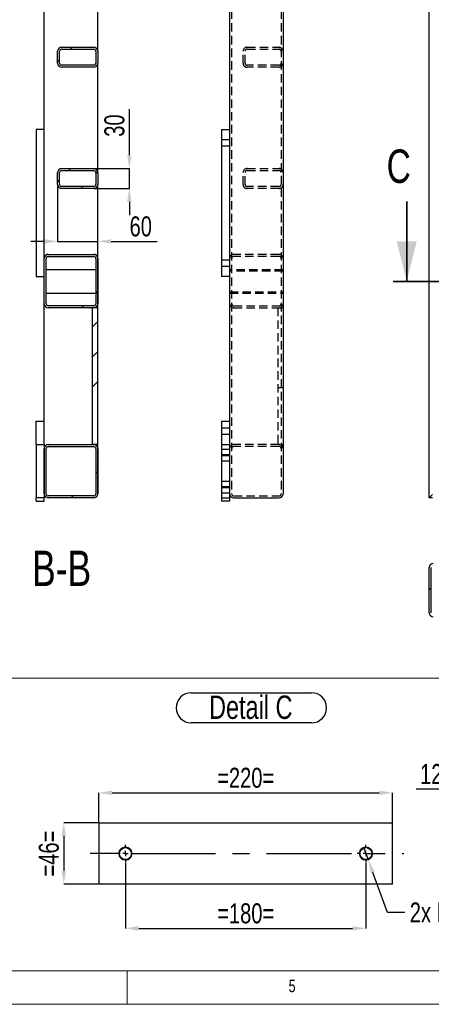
# Model space of a CAD drawing. Header units: millimetres. Extents: x 5 to 589, y 5 to 415.
# Tile 3 of 17: x 181 to 243, y 5 to 153. Entities that reach past the tile are written whole.
import ezdxf

# ---------------------------------------------------------------- set-up
doc = ezdxf.new("R2010")
doc.units = ezdxf.units.MM
doc.header["$PDSIZE"] = -1
doc.linetypes.add('CENTERX2', pattern=[20.32, 12.7, -2.54, 2.54, -2.54])
doc.linetypes.add('HIDDEN', pattern=[1.905, 1.27, -0.635])
for name, color, linetype in [('COTES', 1, 'Continuous'), ('NOTES', 6, 'Continuous'), ('TRAIT-FINS', 9, 'Continuous'), ('TRAIT-MIXTES', 3, 'CENTERX2'), ('TRAIT-TIRET', 2, 'HIDDEN')]:
    doc.layers.add(name, color=color, linetype=linetype)
doc.layers.add('TRAIT-FORT', color=4, linetype='Continuous', lineweight=25)
doc.styles.add('SLDTEXTSTYLE0', font='TXT', dxfattribs={"width": 0.75})
doc.dimstyles.new('SLDDIMSTYLE3', dxfattribs={"dimtxt": 3, "dimasz": 2, "dimexe": 0, "dimexo": 0.0625, "dimgap": 0.75, "dimtad": 0, "dimtih": 1, "dimtoh": 1, "dimdec": 0, "dimlfac": 5, "dimrnd": 1e-09, "dimzin": 12, "dimdsep": 46, "dimtxsty": 'SLDTEXTSTYLE0', "dimblk1": 'NONE', "dimsah": 1, "dimcen": 0, "dimadec": 0, "dimazin": 3, "dimtfac": 1, "dimtdec": 0, "dimtmove": 0, "dimatfit": 3, "dimldrblk": 'NONE', "dimfxl": 1, "dimfrac": 2, "dimtolj": 1, "dimtzin": 12, "dimarcsym": 0})
doc.dimstyles.new('SLDDIMSTYLE4', dxfattribs={"dimtxt": 3, "dimasz": 2, "dimexe": 0, "dimexo": 0.0625, "dimgap": 0.75, "dimtad": 1, "dimdec": 0, "dimlfac": 5, "dimrnd": 1e-09, "dimzin": 12, "dimdsep": 46, "dimtxsty": 'SLDTEXTSTYLE0', "dimsah": 1, "dimcen": 0.09, "dimadec": 0, "dimazin": 3, "dimtfac": 1, "dimtdec": 0, "dimtofl": 0, "dimtmove": 0, "dimatfit": 3, "dimfxl": 1, "dimfrac": 2, "dimtolj": 1, "dimtzin": 12, "dimarcsym": 0})
doc.dimstyles.new('SLDDIMSTYLE5', dxfattribs={"dimtxt": 3, "dimasz": 2, "dimexe": 0, "dimexo": 0.0625, "dimgap": 0.75, "dimtad": 1, "dimdec": 0, "dimlfac": 5, "dimrnd": 1e-09, "dimzin": 12, "dimdsep": 46, "dimtxsty": 'SLDTEXTSTYLE0', "dimsah": 1, "dimcen": 0.09, "dimadec": 0, "dimazin": 3, "dimtfac": 1, "dimtdec": 0, "dimtmove": 0, "dimatfit": 0, "dimfxl": 1, "dimfrac": 2, "dimtolj": 1, "dimtzin": 12, "dimarcsym": 0})
doc.dimstyles.new('SLDDIMSTYLE6', dxfattribs={"dimtxt": 3, "dimasz": 2, "dimexe": 0, "dimexo": 0.0625, "dimgap": 0.75, "dimtad": 1, "dimdec": 0, "dimlfac": 10, "dimrnd": 1e-09, "dimzin": 12, "dimdsep": 46, "dimtxsty": 'SLDTEXTSTYLE0', "dimsah": 1, "dimcen": 0.09, "dimadec": 0, "dimazin": 3, "dimtfac": 1, "dimtdec": 0, "dimtmove": 0, "dimatfit": 0, "dimfxl": 1, "dimfrac": 2, "dimtolj": 1, "dimtzin": 12, "dimarcsym": 0})
pattern_1 = [(45, (0, 0), (-13.4704, 13.4704), []), (45, (4.49, 2e-323), (-13.4704, 13.4704), []), (45, (8.98, 4e-323), (-13.4704, 13.4704), []), (45, (13.47, 6e-323), (-13.4704, 13.4704), [])]

# ---------------------------------------------------------------- blocks, each defined once
blk = doc.blocks.new('_D_38')
at = {"layer": 'COTES', "color": 0, "lineweight": -2, "transparency": 16777216}
for p, q in [((232.4, 28.52), (233.09, 26.65)), ((235.98, 18.76), (233.78, 24.77)), ((238.55, 18.76), (235.98, 18.76))]:
    blk.add_line(p, q, dxfattribs=at)
at = {"layer": 'COTES', "color": 0, "transparency": 16777216}
blk.add_solid([(234.09, 24.88), (233.46, 24.65), (233.09, 26.65)], dxfattribs=at)
at = {"layer": 'Defpoints', "color": 0, "transparency": 16777216}
for p in [(232.4, 28.52), (233.09, 26.65)]:
    blk.add_point(p, dxfattribs=at)
at = {"layer": 'COTES', "color": 0, "transparency": 16777216, "insert": (239.3, 20.26), "char_height": 3, "attachment_point": 1, "style": 'SLDTEXTSTYLE0'}
blk.add_mtext('\\A1;2x M10', dxfattribs=at)
blk = doc.blocks.new('_NONE')
blk = doc.blocks.new('_D_39')
at = {"layer": 'COTES', "color": 0, "lineweight": -2, "transparency": 16777216}
for p, q in [((192.74, 32.25), (192.74, 36.69)), ((194.74, 36.69), (234.74, 36.69)), ((236.74, 32.25), (236.74, 36.69))]:
    blk.add_line(p, q, dxfattribs=at)
at = {"layer": 'COTES', "color": 0, "transparency": 16777216}
for points in [[(194.74, 37.02), (194.74, 36.35), (192.74, 36.69)], [(234.74, 37.02), (234.74, 36.35), (236.74, 36.69)]]:
    blk.add_solid(points, dxfattribs=at)
at = {"layer": 'Defpoints', "color": 0, "transparency": 16777216}
for p in [(236.74, 36.69), (192.74, 32.18), (236.74, 32.18)]:
    blk.add_point(p, dxfattribs=at)
at = {"layer": 'COTES', "color": 0, "transparency": 16777216, "insert": (214.74, 40.44), "char_height": 3, "attachment_point": 2, "style": 'SLDTEXTSTYLE0'}
blk.add_mtext('\\A1;=220=', dxfattribs=at)
blk = doc.blocks.new('_D_40')
at = {"layer": 'COTES', "color": 0, "lineweight": -2, "transparency": 16777216}
for p, q in [((196.74, 26.22), (196.74, 16.38)), ((232.74, 26.22), (232.74, 16.38)), ((198.74, 16.38), (230.74, 16.38))]:
    blk.add_line(p, q, dxfattribs=at)
at = {"layer": 'COTES', "color": 0, "transparency": 16777216}
for points in [[(198.74, 16.72), (198.74, 16.05), (196.74, 16.38)], [(230.74, 16.72), (230.74, 16.05), (232.74, 16.38)]]:
    blk.add_solid(points, dxfattribs=at)
at = {"layer": 'Defpoints', "color": 0, "transparency": 16777216}
for p in [(196.74, 26.28), (232.74, 26.28), (232.74, 16.38)]:
    blk.add_point(p, dxfattribs=at)
at = {"layer": 'COTES', "color": 0, "transparency": 16777216, "insert": (214.74, 20.13), "char_height": 3, "attachment_point": 2, "style": 'SLDTEXTSTYLE0'}
blk.add_mtext('\\A1;=180=', dxfattribs=at)
blk = doc.blocks.new('_D_41')
at = {"layer": 'COTES', "color": 0, "lineweight": -2, "transparency": 16777216}
for p, q in [((192.68, 32.18), (187.51, 32.18)), ((187.51, 30.18), (187.51, 24.98)), ((192.68, 22.98), (187.51, 22.98))]:
    blk.add_line(p, q, dxfattribs=at)
at = {"layer": 'COTES', "color": 0, "transparency": 16777216}
for points in [[(187.17, 30.18), (187.84, 30.18), (187.51, 32.18)], [(187.17, 24.98), (187.84, 24.98), (187.51, 22.98)]]:
    blk.add_solid(points, dxfattribs=at)
at = {"layer": 'Defpoints', "color": 0, "transparency": 16777216}
for p in [(192.74, 32.18), (187.51, 22.98), (192.74, 22.98)]:
    blk.add_point(p, dxfattribs=at)
at = {"layer": 'COTES', "color": 0, "transparency": 16777216, "insert": (183.76, 27.58), "char_height": 3, "attachment_point": 2, "rotation": 90, "style": 'SLDTEXTSTYLE0'}
blk.add_mtext('\\A1;=46=', dxfattribs=at)
blk = doc.blocks.new('SW_NOTE_5')
at = {"layer": 'NOTES', "color": 0}
for p, q in [((-0.1, 4.93), (17.89, 4.93)), ((17.89, 0.41), (-0.1, 0.41))]:
    blk.add_line(p, q, dxfattribs=at)
for centre, start, end in [((-0.1, 2.67), 90, 270), ((17.89, 2.67), 270, 90)]:
    blk.add_arc(centre, 2.26, start, end, dxfattribs=at)
at = {"layer": 'NOTES', "color": 0, "insert": (8.8, 4.51), "char_height": 3.5, "attachment_point": 2, "style": 'SLDTEXTSTYLE0'}
blk.add_mtext('Detail C', dxfattribs=at)
blk = doc.blocks.new('SW_CENTERMARKSYMBOL_9')
at = {"layer": 'TRAIT-MIXTES', "color": 0}
for p, q in [((-0.8, 0), (-5.27, 0)), ((0, 0), (-0.4, 0)), ((0, 0.8), (0, 1.3)), ((0, 0), (0, 0.4)), ((0, 0), (0, -0.4)), ((0, 0), (0.4, 0)), ((0.8, 0), (41.65, 0)), ((0, -0.8), (0, -1.3))]:
    blk.add_line(p, q, dxfattribs=at)
blk = doc.blocks.new('SW_CENTERMARKSYMBOL_10')
at = {"layer": 'TRAIT-MIXTES', "color": 0}
for p, q in [((-0.8, 0), (-1.3, 0)), ((0, 0), (-0.4, 0)), ((0, 0.8), (0, 1.3)), ((0, 0), (0, 0.4)), ((0, 0), (0, -0.4)), ((0, 0), (0.4, 0)), ((0.8, 0), (1.3, 0)), ((0, -0.8), (0, -1.3))]:
    blk.add_line(p, q, dxfattribs=at)
blk = doc.blocks.new('_D_83')
at = {"layer": 'COTES', "color": 0, "lineweight": -2, "transparency": 16777216}
for p, q in [((246.77, 37.25), (240.27, 37.25)), ((248.77, 32.25), (248.77, 37.25)), ((251.17, 37.25), (248.77, 37.25)), ((251.17, 32.25), (251.17, 37.25)), ((253.17, 37.25), (255.17, 37.25))]:
    blk.add_line(p, q, dxfattribs=at)
at = {"layer": 'COTES', "color": 0, "transparency": 16777216}
for points in [[(246.77, 37.59), (246.77, 36.92), (248.77, 37.25)], [(253.17, 37.59), (253.17, 36.92), (251.17, 37.25)]]:
    blk.add_solid(points, dxfattribs=at)
at = {"layer": 'Defpoints', "color": 0, "transparency": 16777216}
for p in [(248.77, 37.25), (248.77, 32.18), (251.17, 32.18)]:
    blk.add_point(p, dxfattribs=at)
at = {"layer": 'COTES', "color": 0, "transparency": 16777216, "insert": (242.52, 41), "char_height": 3, "attachment_point": 2, "style": 'SLDTEXTSTYLE0'}
blk.add_mtext('\\A1;12', dxfattribs=at)
blk = doc.blocks.new('_D_95')
at = {"layer": 'COTES', "color": 0, "lineweight": -2, "transparency": 16777216}
for p, q in [((197.33, 132.21), (197.33, 139.09)), ((192.06, 130.21), (197.33, 130.21)), ((197.33, 127.21), (197.33, 130.21)), ((192.06, 127.21), (197.33, 127.21)), ((197.33, 125.21), (197.33, 123.21))]:
    blk.add_line(p, q, dxfattribs=at)
at = {"layer": 'COTES', "color": 0, "transparency": 16777216}
for points in [[(196.99, 132.21), (197.66, 132.21), (197.33, 130.21)], [(196.99, 125.21), (197.66, 125.21), (197.33, 127.21)]]:
    blk.add_solid(points, dxfattribs=at)
at = {"layer": 'Defpoints', "color": 0, "transparency": 16777216}
for p in [(191.99, 130.21), (197.33, 130.21), (191.99, 127.21)]:
    blk.add_point(p, dxfattribs=at)
at = {"layer": 'COTES', "color": 0, "transparency": 16777216, "insert": (193.58, 136.65), "char_height": 3, "attachment_point": 2, "rotation": 90, "style": 'SLDTEXTSTYLE0'}
blk.add_mtext('\\A1;30', dxfattribs=at)
blk = doc.blocks.new('_D_96')
at = {"layer": 'COTES', "color": 0, "lineweight": -2, "transparency": 16777216}
for p, q in [((186.59, 127.75), (186.59, 119.3)), ((184.59, 119.3), (182.59, 119.3)), ((186.59, 119.3), (192.59, 119.3)), ((192.59, 81.53), (192.59, 119.3)), ((194.59, 119.3), (201.47, 119.3))]:
    blk.add_line(p, q, dxfattribs=at)
at = {"layer": 'COTES', "color": 0, "transparency": 16777216}
for points in [[(184.59, 119.63), (184.59, 118.97), (186.59, 119.3)], [(194.59, 119.63), (194.59, 118.97), (192.59, 119.3)]]:
    blk.add_solid(points, dxfattribs=at)
at = {"layer": 'Defpoints', "color": 0, "transparency": 16777216}
for p in [(186.59, 127.81), (192.59, 119.3), (192.59, 81.46)]:
    blk.add_point(p, dxfattribs=at)
at = {"layer": 'COTES', "color": 0, "transparency": 16777216, "insert": (199.03, 123.05), "char_height": 3, "attachment_point": 2, "style": 'SLDTEXTSTYLE0'}
blk.add_mtext('\\A1;60', dxfattribs=at)

msp = doc.modelspace()

# ---------------------------------------------------------------- hatches: boundary and pattern name
at = {"layer": 'TRAIT-FINS'}
h = msp.add_hatch(dxfattribs=at)
h.set_pattern_fill('DIN 201 ACIER ET FONTE', color=256, style=0, pattern_type=2)
h.set_pattern_definition(pattern_1)
edge = h.paths.add_edge_path(flags=0)
edge.add_arc((191.99, 147.78), 0.6, 0, 90)
edge.add_line((191.99, 148.38), (187.19, 148.38))
edge.add_arc((187.19, 147.78), 0.6, 90, 180)
edge.add_line((186.59, 147.78), (186.59, 145.98))
edge.add_arc((187.19, 145.98), 0.6, 180, 270)
edge.add_line((187.19, 145.38), (191.99, 145.38))
edge.add_arc((191.99, 145.98), 0.6, 270, 360)
edge.add_line((192.59, 145.98), (192.59, 147.78))
edge = h.paths.add_edge_path(flags=0)
edge.add_line((192.29, 147.78), (192.29, 145.98))
edge.add_arc((191.99, 145.98), 0.3, 270, 360, ccw=False)
edge.add_line((191.99, 145.68), (187.19, 145.68))
edge.add_arc((187.19, 145.98), 0.3, 180, 270, ccw=False)
edge.add_line((186.89, 145.98), (186.89, 147.78))
edge.add_arc((187.19, 147.78), 0.3, 90, 180, ccw=False)
edge.add_line((187.19, 148.08), (191.99, 148.08))
edge.add_arc((191.99, 147.78), 0.3, 0, 90, ccw=False)
h = msp.add_hatch(dxfattribs=at)
h.set_pattern_fill('DIN 201 ACIER ET FONTE', color=256, style=0, pattern_type=2)
h.set_pattern_definition(pattern_1)
edge = h.paths.add_edge_path(flags=0)
edge.add_arc((191.99, 129.61), 0.6, 0, 90)
edge.add_line((191.99, 130.21), (187.19, 130.21))
edge.add_arc((187.19, 129.61), 0.6, 90, 180)
edge.add_line((186.59, 129.61), (186.59, 127.81))
edge.add_arc((187.19, 127.81), 0.6, 180, 270)
edge.add_line((187.19, 127.21), (191.99, 127.21))
edge.add_arc((191.99, 127.81), 0.6, 270, 360)
edge.add_line((192.59, 127.81), (192.59, 129.61))
edge = h.paths.add_edge_path(flags=0)
edge.add_line((192.29, 129.61), (192.29, 127.81))
edge.add_arc((191.99, 127.81), 0.3, 270, 360, ccw=False)
edge.add_line((191.99, 127.51), (187.19, 127.51))
edge.add_arc((187.19, 127.81), 0.3, 180, 270, ccw=False)
edge.add_line((186.89, 127.81), (186.89, 129.61))
edge.add_arc((187.19, 129.61), 0.3, 90, 180, ccw=False)
edge.add_line((187.19, 129.91), (191.99, 129.91))
edge.add_arc((191.99, 129.61), 0.3, 0, 90, ccw=False)
h = msp.add_hatch(dxfattribs=at)
h.set_pattern_fill('DIN 201 ACIER ET FONTE', color=256, style=0, pattern_type=2)
h.set_pattern_definition(pattern_1)
edge = h.paths.add_edge_path(flags=0)
edge.add_arc((191.99, 116.76), 0.6, 0, 90)
edge.add_line((191.99, 117.36), (185.19, 117.36))
edge.add_arc((185.19, 116.76), 0.6, 90, 180)
edge.add_line((184.59, 116.76), (184.59, 109.96))
edge.add_arc((185.19, 109.96), 0.6, 180, 270)
edge.add_line((185.19, 109.36), (191.99, 109.36))
edge.add_arc((191.99, 109.96), 0.6, 270, 360)
edge.add_line((192.59, 109.96), (192.59, 116.76))
edge = h.paths.add_edge_path(flags=0)
edge.add_line((185.19, 117.06), (191.99, 117.06))
edge.add_arc((191.99, 116.76), 0.3, 0, 90, ccw=False)
edge.add_line((192.29, 116.76), (192.29, 109.96))
edge.add_arc((191.99, 109.96), 0.3, 270, 360, ccw=False)
edge.add_line((191.99, 109.66), (185.19, 109.66))
edge.add_arc((185.19, 109.96), 0.3, 180, 270, ccw=False)
edge.add_line((184.89, 109.96), (184.89, 116.76))
edge.add_arc((185.19, 116.76), 0.3, 90, 180, ccw=False)
h = msp.add_hatch(dxfattribs=at)
h.set_pattern_fill('DIN 201 ACIER ET FONTE', color=256, style=0, pattern_type=2)
h.set_pattern_definition(pattern_1)
h.paths.add_polyline_path([(191.79, 109.36), (191.79, 88.86), (192.59, 88.86), (192.59, 109.36)], flags=0)
h = msp.add_hatch(dxfattribs=at)
h.set_pattern_fill('DIN 201 ACIER ET FONTE', color=256, style=0, pattern_type=2)
h.set_pattern_definition(pattern_1)
h.paths.add_polyline_path([(184.59, 88.86), (183.39, 88.86), (183.39, 80.86), (184.59, 80.86)], flags=0)
h = msp.add_hatch(dxfattribs=at)
h.set_pattern_fill('DIN 201 ACIER ET FONTE', color=256, style=0, pattern_type=2)
h.set_pattern_definition(pattern_1)
edge = h.paths.add_edge_path(flags=0)
edge.add_arc((185.19, 88.26), 0.6, 90, 180)
edge.add_line((184.59, 88.26), (184.59, 81.46))
edge.add_arc((185.19, 81.46), 0.6, 180, 270)
edge.add_line((185.19, 80.86), (191.99, 80.86))
edge.add_arc((191.99, 81.46), 0.6, 270, 360)
edge.add_line((192.59, 81.46), (192.59, 88.26))
edge.add_arc((191.99, 88.26), 0.6, 0, 90)
edge.add_line((191.99, 88.86), (185.19, 88.86))
edge = h.paths.add_edge_path(flags=0)
edge.add_line((184.89, 81.46), (184.89, 88.26))
edge.add_arc((185.19, 88.26), 0.3, 90, 180, ccw=False)
edge.add_line((185.19, 88.56), (191.99, 88.56))
edge.add_arc((191.99, 88.26), 0.3, 0, 90, ccw=False)
edge.add_line((192.29, 88.26), (192.29, 81.46))
edge.add_arc((191.99, 81.46), 0.3, 270, 360, ccw=False)
edge.add_line((191.99, 81.16), (185.19, 81.16))
edge.add_arc((185.19, 81.46), 0.3, 180, 270, ccw=False)
h = msp.add_hatch(dxfattribs=at)
h.set_pattern_fill('DIN 201 ACIER ET FONTE', color=256, style=0, pattern_type=2)
h.set_pattern_definition(pattern_1)
edge = h.paths.add_edge_path(flags=0)
edge.add_line((242.82, 63.05), (249.62, 63.05))
edge.add_arc((249.62, 63.65), 0.6, 270, 360)
edge.add_line((250.22, 63.65), (250.22, 70.45))
edge.add_arc((249.62, 70.45), 0.6, 0, 90)
edge.add_line((249.62, 71.05), (242.82, 71.05))
edge.add_arc((242.82, 70.45), 0.6, 90, 180)
edge.add_line((242.22, 70.45), (242.22, 63.65))
edge.add_arc((242.82, 63.65), 0.6, 180, 270)
edge = h.paths.add_edge_path(flags=0)
edge.add_arc((249.62, 70.45), 0.3, 0, 90, ccw=False)
edge.add_line((249.92, 70.45), (249.92, 63.65))
edge.add_arc((249.62, 63.65), 0.3, -90, 0, ccw=False)
edge.add_line((249.62, 63.35), (242.82, 63.35))
edge.add_arc((242.82, 63.65), 0.3, 180, 270, ccw=False)
edge.add_line((242.52, 63.65), (242.52, 70.45))
edge.add_arc((242.82, 70.45), 0.3, 90, 180, ccw=False)
edge.add_line((242.82, 70.75), (249.62, 70.75))

# ---------------------------------------------------------------- linework, layer by layer
at = {"lineweight": 35}
for p, q in [((238.84, 125.29), (238.84, 113.29)), ((352.51, 113.29), (236.84, 113.29))]:
    msp.add_line(p, q, dxfattribs=at)
at = {"lineweight": 18}
for p, q in [((10, 53.87), (256.32, 53.87)), ((10, 10), (584, 10)), ((101.17, 10), (256.32, 10)), ((197, 10), (197, 5)), ((5, 5), (589, 5))]:
    msp.add_line(p, q, dxfattribs=at)
at = {"lineweight": 35}
msp.add_solid([(238.84, 113.29), (240.34, 119.29), (237.34, 119.29)], dxfattribs=at)
at = {"layer": 'TRAIT-FINS', "lineweight": 18}
for centre in [(196.74, 27.58), (232.74, 27.58)]:
    msp.add_circle(centre, 1, dxfattribs=at)
at = {"layer": 'TRAIT-FORT', "lineweight": 25}
for p, q in [((242.22, 80.86), (242.22, 367.86)), ((220.34, 367.26), (220.34, 81.46)), ((184.59, 116.76), (184.59, 214.86)), ((212.34, 171.16), (212.34, 136.06)), ((192.59, 147.78), (192.59, 164.14)), ((186.59, 145.98), (186.59, 147.78)), ((186.89, 145.98), (186.89, 147.78)), ((187.19, 148.38), (191.99, 148.38)), ((187.19, 148.08), (191.99, 148.08)), ((192.29, 147.78), (192.29, 145.98)), ((192.59, 147.78), (192.59, 145.98)), ((191.99, 145.68), (187.19, 145.68)), ((191.99, 145.38), (187.19, 145.38)), ((192.59, 129.61), (192.59, 145.98)), ((184.59, 136.06), (183.39, 136.06)), ((183.39, 136.06), (183.39, 114.06)), ((211.14, 136.06), (211.14, 114.06)), ((211.14, 136.06), (212.34, 136.06)), ((212.34, 136.06), (212.34, 114.06)), ((187.19, 130.21), (191.99, 130.21)), ((187.19, 129.91), (191.99, 129.91)), ((186.59, 127.81), (186.59, 129.61)), ((186.89, 127.81), (186.89, 129.61)), ((192.29, 129.61), (192.29, 127.81)), ((192.59, 129.61), (192.59, 127.81)), ((191.99, 127.51), (187.19, 127.51)), ((191.99, 127.21), (187.19, 127.21)), ((192.59, 116.76), (192.59, 127.81)), ((184.59, 109.96), (184.59, 116.76)), ((184.89, 109.96), (184.89, 116.76)), ((185.19, 117.36), (191.99, 117.36)), ((185.19, 117.06), (191.99, 117.06)), ((192.29, 116.76), (192.29, 109.96)), ((192.59, 116.76), (192.59, 109.96)), ((183.39, 114.06), (184.59, 114.06)), ((192.29, 115.04), (184.89, 115.04)), ((212.34, 114.06), (211.14, 114.06)), ((212.34, 114.06), (212.34, 92.36)), ((184.89, 111.54), (192.29, 111.54)), ((184.59, 92.36), (184.59, 109.96)), ((191.99, 109.66), (185.19, 109.66)), ((191.99, 109.36), (185.19, 109.36)), ((191.79, 88.86), (191.79, 109.36)), ((192.59, 109.36), (191.79, 109.36)), ((192.59, 109.36), (192.59, 109.96)), ((192.59, 88.86), (192.59, 109.36)), ((183.39, 92.36), (184.59, 92.36)), ((183.39, 88.86), (183.39, 92.36)), ((184.59, 88.86), (184.59, 92.36)), ((211.14, 92.36), (212.34, 92.36)), ((211.14, 92.36), (211.14, 80.36)), ((212.34, 92.36), (212.34, 80.36)), ((183.39, 88.86), (183.39, 80.86)), ((183.39, 88.86), (184.59, 88.86)), ((184.59, 88.86), (184.59, 80.86)), ((185.19, 88.86), (191.99, 88.86)), ((185.19, 88.56), (191.99, 88.56)), ((192.59, 88.86), (191.79, 88.86)), ((192.59, 88.26), (192.59, 88.86)), ((184.59, 81.46), (184.59, 88.26)), ((184.89, 81.46), (184.89, 88.26)), ((192.29, 88.26), (192.29, 81.46)), ((192.59, 88.26), (192.59, 81.46)), ((191.99, 81.16), (185.19, 81.16)), ((242.22, 80.86), (242.72, 81.36)), ((242.72, 81.36), (242.22, 80.86)), ((184.59, 80.86), (183.39, 80.86)), ((183.39, 80.36), (183.39, 80.86)), ((183.39, 80.36), (184.59, 80.36)), ((184.59, 80.36), (184.59, 80.86)), ((191.99, 80.86), (185.19, 80.86)), ((212.34, 80.36), (211.14, 80.36)), ((212.94, 80.86), (219.74, 80.86)), ((242.72, 80.86), (242.22, 80.86)), ((242.22, 63.65), (242.22, 70.45)), ((242.52, 63.65), (242.52, 70.45)), ((192.74, 32.18), (192.74, 22.98)), ((192.74, 32.18), (236.74, 32.18)), ((236.74, 22.98), (236.74, 32.18)), ((236.74, 22.98), (192.74, 22.98))]:
    msp.add_line(p, q, dxfattribs=at)
for centre in [(196.74, 27.58), (232.74, 27.58)]:
    msp.add_circle(centre, 0.9, dxfattribs=at)
for centre, radius, start, end in [((187.19, 147.78), 0.6, 90, 180), ((187.19, 147.78), 0.3, 90, 180), ((191.99, 147.78), 0.6, 0, 90), ((191.99, 147.78), 0.3, 0, 90), ((187.19, 145.98), 0.6, 180, 270), ((187.19, 145.98), 0.3, 180, 270), ((191.99, 145.98), 0.3, 270, 0), ((191.99, 145.98), 0.6, 270, 0), ((187.19, 129.61), 0.6, 90, 180), ((187.19, 129.61), 0.3, 90, 180), ((191.99, 129.61), 0.6, 0, 90), ((191.99, 129.61), 0.3, 0, 90), ((187.19, 127.81), 0.6, 180, 270), ((187.19, 127.81), 0.3, 180, 270), ((191.99, 127.81), 0.6, 270, 0), ((191.99, 127.81), 0.3, 270, 0), ((185.19, 116.76), 0.6, 90, 180), ((185.19, 116.76), 0.3, 90, 180), ((191.99, 116.76), 0.6, 0, 90), ((191.99, 116.76), 0.3, 0, 90), ((185.19, 109.96), 0.6, 180, 270), ((185.19, 109.96), 0.3, 180, 270), ((191.99, 109.96), 0.6, 270, 0), ((191.99, 109.96), 0.3, 270, 0), ((185.19, 88.26), 0.6, 90, 180), ((185.19, 88.26), 0.3, 90, 180), ((191.99, 88.26), 0.6, 0, 90), ((191.99, 88.26), 0.3, 0, 90), ((185.19, 81.46), 0.6, 180, 270), ((185.19, 81.46), 0.3, 180, 270), ((191.99, 81.46), 0.6, 270, 0), ((191.99, 81.46), 0.3, 270, 0), ((212.94, 81.46), 0.6, 180, 270), ((219.74, 81.46), 0.6, 270, 0), ((242.82, 70.45), 0.6, 90, 180), ((242.82, 63.65), 0.6, 180, 270)]:
    msp.add_arc(centre, radius, start, end, dxfattribs=at)
at = {"layer": 'TRAIT-TIRET'}
for p, q in [((212.64, 367.26), (212.64, 81.46)), ((220.04, 367.26), (220.04, 81.46)), ((214.34, 145.98), (214.34, 147.78)), ((214.64, 145.98), (214.64, 147.78)), ((214.94, 148.38), (219.74, 148.38)), ((214.94, 148.08), (219.74, 148.08)), ((219.74, 145.68), (214.94, 145.68)), ((219.74, 145.38), (214.94, 145.38)), ((212.34, 134.51), (211.14, 134.51)), ((211.14, 133.61), (212.34, 133.61)), ((214.94, 130.21), (219.74, 130.21)), ((214.94, 129.91), (219.74, 129.91)), ((214.34, 127.81), (214.34, 129.61)), ((214.64, 127.81), (214.64, 129.61)), ((219.74, 127.51), (214.94, 127.51)), ((219.74, 127.21), (214.94, 127.21)), ((219.74, 117.36), (212.94, 117.36)), ((219.74, 117.06), (212.94, 117.06)), ((212.34, 116.51), (211.14, 116.51)), ((211.14, 115.61), (212.34, 115.61)), ((220.34, 115.04), (212.34, 115.04)), ((212.64, 115.04), (212.34, 115.04)), ((220.34, 114.84), (212.34, 114.84)), ((220.34, 115.04), (220.04, 115.04)), ((212.34, 111.74), (220.34, 111.74)), ((212.34, 111.54), (220.34, 111.54)), ((212.34, 111.54), (212.64, 111.54)), ((220.04, 111.54), (220.34, 111.54)), ((212.94, 109.66), (219.74, 109.66)), ((212.94, 109.36), (219.74, 109.36)), ((219.54, 109.36), (219.54, 88.86)), ((219.74, 109.36), (220.34, 109.36)), ((219.54, 97.42), (220.34, 97.42)), ((212.34, 91.31), (211.14, 91.31)), ((211.14, 90.41), (212.34, 90.41)), ((211.14, 88.86), (212.34, 88.86)), ((219.74, 88.86), (212.94, 88.86)), ((219.74, 88.56), (212.94, 88.56)), ((219.74, 88.86), (220.34, 88.86)), ((212.34, 88.11), (211.14, 88.11)), ((212.34, 87.31), (211.14, 87.31)), ((211.14, 87.21), (212.34, 87.21)), ((211.14, 86.41), (212.34, 86.41)), ((212.34, 83.31), (211.14, 83.31)), ((212.34, 82.51), (211.14, 82.51)), ((211.14, 82.41), (212.34, 82.41)), ((211.14, 81.61), (212.34, 81.61)), ((212.94, 81.16), (219.74, 81.16)), ((211.14, 80.86), (212.34, 80.86))]:
    msp.add_line(p, q, dxfattribs=at)
for centre, radius, start, end in [((214.94, 147.78), 0.6, 90, 180), ((214.94, 147.78), 0.3, 90, 180), ((219.74, 147.78), 0.6, 0, 90), ((219.74, 147.78), 0.3, 0, 90), ((214.94, 145.98), 0.6, 180, 270), ((214.94, 145.98), 0.3, 180, 270), ((219.74, 145.98), 0.6, 270, 0), ((219.74, 145.98), 0.3, 270, 0), ((214.94, 129.61), 0.6, 90, 180), ((214.94, 129.61), 0.3, 90, 180), ((219.74, 129.61), 0.6, 0, 90), ((219.74, 129.61), 0.3, 0, 90), ((214.94, 127.81), 0.6, 180, 270), ((214.94, 127.81), 0.3, 180, 270), ((219.74, 127.81), 0.6, 270, 0), ((219.74, 127.81), 0.3, 270, 0), ((212.94, 116.76), 0.6, 90, 180), ((212.94, 116.76), 0.3, 90, 180), ((219.74, 116.76), 0.6, 0, 90), ((219.74, 116.76), 0.3, 0, 90), ((212.94, 109.96), 0.6, 180, 270), ((212.94, 109.96), 0.3, 180, 270), ((219.74, 109.96), 0.3, 270, 0), ((219.74, 109.96), 0.6, 270, 0), ((212.94, 88.26), 0.6, 90, 180), ((212.94, 88.26), 0.3, 90, 180), ((219.74, 88.26), 0.6, 0, 90), ((219.74, 88.26), 0.3, 0, 90), ((212.94, 81.46), 0.3, 180, 270), ((219.74, 81.46), 0.3, 270, 0)]:
    msp.add_arc(centre, radius, start, end, dxfattribs=at)

# ---------------------------------------------------------------- block references
at = {"layer": 'NOTES'}
msp.add_blockref('SW_NOTE_5', (206.7, 46.75), dxfattribs=at)
at = {"layer": 'TRAIT-MIXTES'}
for name, p in [('SW_CENTERMARKSYMBOL_9', (196.74, 27.58)), ('SW_CENTERMARKSYMBOL_10', (232.74, 27.58))]:
    msp.add_blockref(name, p, dxfattribs=at)

# ---------------------------------------------------------------- texts
at = {"insert": (235.84, 133.07), "char_height": 5, "attachment_point": 1, "style": 'SLDTEXTSTYLE0'}
msp.add_mtext('C', dxfattribs=at)
at = {"layer": 'NOTES', "style": 'SLDTEXTSTYLE0'}
for s, insert, char_height, attachment_point in [('B-B', (187.18, 72.96), 5.292, 2), ('5', (221.17, 8.67), 1.85, 1)]:
    msp.add_mtext(s, dxfattribs=dict(at, insert=insert, char_height=char_height, attachment_point=attachment_point))

# ---------------------------------------------------------------- dimensions: what is measured, and where the dimension line sits
at = {"layer": 'COTES'}
dim = msp.add_linear_dim(base=(197.33, 130.21), p1=(191.99, 127.21), p2=(191.99, 130.21), angle=90, dimstyle='SLDDIMSTYLE6', dxfattribs=at)
dim.commit()
dim.dimension.update_dxf_attribs({"geometry": '_D_95', "text_midpoint": (197.33, 136.65), "dimtype": 160})
for base, p1, p2, dimstyle, picture, middle in [((192.59, 119.3), (186.59, 127.81), (192.59, 81.46), 'SLDDIMSTYLE6', '_D_96', (199.03, 119.3)), ((248.77, 37.25), (251.17, 32.18), (248.77, 32.18), 'SLDDIMSTYLE5', '_D_83', (242.52, 37.25))]:
    dim = msp.add_linear_dim(base=base, p1=p1, p2=p2, dimstyle=dimstyle, dxfattribs=at)
    dim.commit()
    dim.dimension.update_dxf_attribs({"geometry": picture, "text_midpoint": middle, "dimtype": 160})
for base, p1, p2, angle, dimstyle, picture, middle in [((236.74, 36.69), (192.74, 32.18), (236.74, 32.18), 0, 'SLDDIMSTYLE4', '_D_39', (214.74, 36.69)), ((187.51, 22.98), (192.74, 32.18), (192.74, 22.98), 90, 'SLDDIMSTYLE5', '_D_41', (187.51, 27.58)), ((232.74, 16.38), (196.74, 26.28), (232.74, 26.28), 0, 'SLDDIMSTYLE4', '_D_40', (214.74, 16.38))]:
    dim = msp.add_linear_dim(base=base, p1=p1, p2=p2, angle=angle, text='=<>=', dimstyle=dimstyle, dxfattribs=at)
    dim.commit()
    dim.dimension.update_dxf_attribs({"geometry": picture, "text_midpoint": middle, "dimtype": 160})
dim = msp.add_diameter_dim_2p(p1=(232.4, 28.52), p2=(233.09, 26.65), text='2x M<>', dimstyle='SLDDIMSTYLE3', override={"dimpost": '<>'}, dxfattribs=at)
dim.commit()
dim.dimension.update_dxf_attribs({"geometry": '_D_38', "text_midpoint": (245.12, 18.76), "dimtype": 163})

doc.saveas('drawing.dxf')
